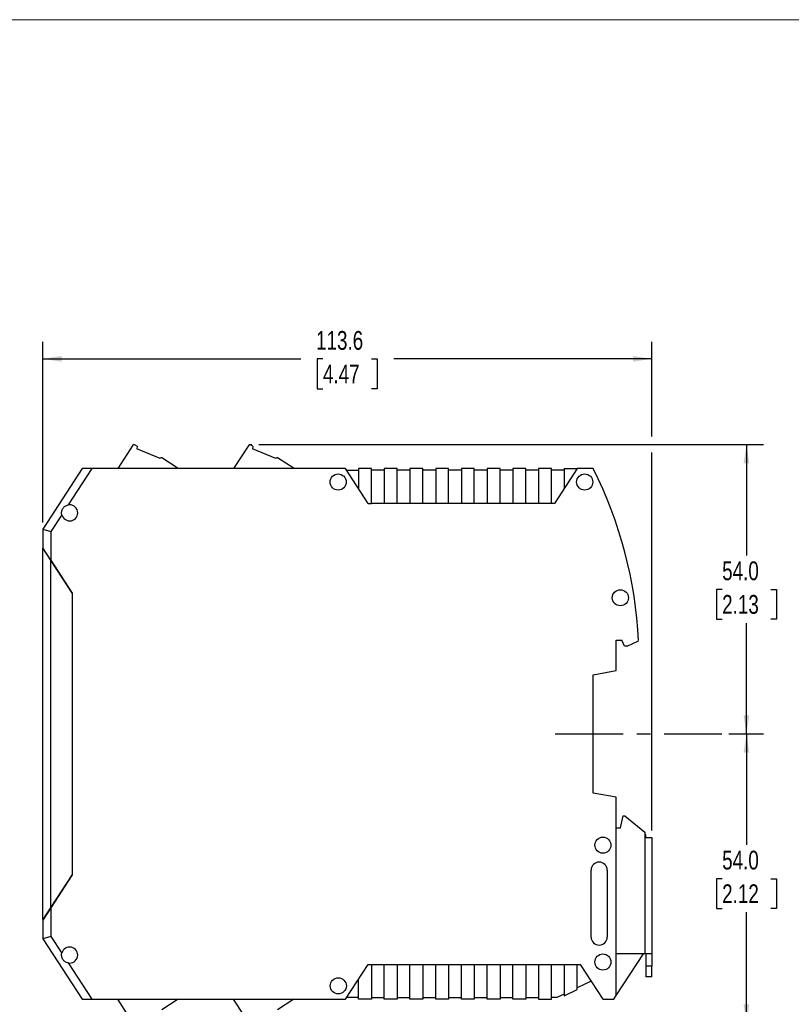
# Model space of a CAD drawing. Header units: millimetres. Extents: x 0 to 432, y 0 to 279.
# Tile 3 of 4: x 154 to 298, y 96 to 279. Entities that reach past the tile are written whole.
import ezdxf

# ---------------------------------------------------------------- set-up
doc = ezdxf.new("R2010")
doc.units = ezdxf.units.MM
doc.linetypes.add('CENTERX2', pattern=[20.32, 12.7, -2.54, 2.54, -2.54])
doc.layers.add('CENTER', color=40, linetype='CENTERX2')
doc.layers.add('DIMENSIONS', color=140, linetype='Continuous', lineweight=25)
doc.styles.add('SLDTEXTSTYLE0', font='TXT', dxfattribs={"width": 0.75})
doc.dimstyles.new('SLDDIMSTYLE1', dxfattribs={"dimtxt": 3.5, "dimasz": 3.5, "dimexe": 0, "dimexo": 0.0625, "dimgap": 0.875, "dimtad": 0, "dimtih": 1, "dimtoh": 1, "dimdec": 1, "dimrnd": 1e-09, "dimzin": 4, "dimdsep": 46, "dimtxsty": 'SLDTEXTSTYLE0', "dimsah": 1, "dimcen": 0.09, "dimadec": 0, "dimazin": 1, "dimtfac": 1, "dimtdec": 1, "dimtofl": 0, "dimtmove": 0, "dimatfit": 3, "dimfxl": 0, "dimfrac": 2, "dimtolj": 1, "dimtzin": 12, "dimarcsym": 0})
doc.dimstyles.new('SLDDIMSTYLE2', dxfattribs={"dimtxt": 3.5, "dimasz": 3.5, "dimexe": 0, "dimexo": 0.0625, "dimgap": 0.875, "dimtad": 0, "dimtih": 1, "dimtoh": 1, "dimdec": 1, "dimrnd": 1e-09, "dimzin": 12, "dimdsep": 46, "dimtxsty": 'SLDTEXTSTYLE0', "dimsah": 1, "dimcen": 0.09, "dimadec": 0, "dimazin": 3, "dimtfac": 1, "dimtdec": 1, "dimtofl": 0, "dimtmove": 0, "dimatfit": 3, "dimfxl": 0, "dimfrac": 2, "dimtolj": 1, "dimtzin": 12, "dimarcsym": 0})

# ---------------------------------------------------------------- blocks, each defined once
blk = doc.blocks.new('_D_3')
at = {"layer": 'DIMENSIONS'}
for p, q in [((285.94, 146.15), (292.41, 146.15)), ((289.24, 146.15), (289.24, 125.46)), ((284.71, 119.14), (283.64, 119.14)), ((283.64, 119.14), (283.64, 113.58)), ((293.76, 119.14), (294.83, 119.14)), ((294.83, 119.14), (294.83, 113.58)), ((283.64, 113.58), (284.71, 113.58)), ((289.24, 92.18), (289.24, 112.87)), ((294.83, 113.58), (293.76, 113.58)), ((198.17, 92.18), (292.41, 92.18))]:
    blk.add_line(p, q, dxfattribs=at)
for points in [[(289.24, 146.15), (288.7, 142.65), (289.77, 142.65)], [(289.24, 92.18), (289.77, 95.68), (288.7, 95.68)]]:
    blk.add_solid(points, dxfattribs=at)
at = {"layer": 'DIMENSIONS', "char_height": 3.5, "attachment_point": 1, "style": 'SLDTEXTSTYLE0'}
for s, insert in [('54.0', (284.71, 124.36)), ('2.12', (284.71, 118.09))]:
    blk.add_mtext(s, dxfattribs=dict(at, insert=insert))
blk = doc.blocks.new('_D_4')
at = {"layer": 'DIMENSIONS'}
for p, q in [((198.25, 200.13), (292.41, 200.13)), ((289.24, 200.13), (289.24, 179.43)), ((284.71, 173.11), (283.64, 173.11)), ((283.64, 173.11), (283.64, 167.55)), ((293.76, 173.11), (294.83, 173.11)), ((294.83, 173.11), (294.83, 167.55)), ((283.64, 167.55), (284.71, 167.55)), ((294.83, 167.55), (293.76, 167.55)), ((289.24, 146.15), (289.24, 166.84)), ((285.94, 146.15), (292.41, 146.15))]:
    blk.add_line(p, q, dxfattribs=at)
for points in [[(289.24, 200.13), (288.7, 196.63), (289.77, 196.63)], [(289.24, 146.15), (289.77, 149.65), (288.7, 149.65)]]:
    blk.add_solid(points, dxfattribs=at)
at = {"layer": 'DIMENSIONS', "char_height": 3.5, "attachment_point": 1, "style": 'SLDTEXTSTYLE0'}
for s, insert in [('54.0', (284.71, 178.33)), ('2.13', (284.71, 172.07))]:
    blk.add_mtext(s, dxfattribs=dict(at, insert=insert))
blk = doc.blocks.new('_D_5')
at = {"layer": 'DIMENSIONS'}
for p, q in [((157.96, 185.62), (157.96, 219.3)), ((271.56, 201.63), (271.56, 219.3)), ((157.96, 216.13), (206.1, 216.13)), ((210.23, 216.1), (209.17, 216.1)), ((209.17, 216.1), (209.17, 210.54)), ((219.29, 216.1), (220.35, 216.1)), ((220.35, 216.1), (220.35, 210.54)), ((271.56, 216.13), (223.42, 216.13)), ((209.17, 210.54), (210.23, 210.54)), ((220.35, 210.54), (219.29, 210.54)), ((271.56, 128.12), (271.56, 198.63))]:
    blk.add_line(p, q, dxfattribs=at)
for points in [[(157.96, 216.13), (161.46, 215.59), (161.46, 216.66)], [(271.56, 216.13), (268.06, 216.66), (268.06, 215.59)]]:
    blk.add_solid(points, dxfattribs=at)
at = {"layer": 'DIMENSIONS', "char_height": 3.5, "attachment_point": 1, "style": 'SLDTEXTSTYLE0'}
for s, insert in [('113.6', (208.94, 221.32)), ('4.47', (210.23, 215.05))]:
    blk.add_mtext(s, dxfattribs=dict(at, insert=insert))

msp = doc.modelspace()

# ---------------------------------------------------------------- linework, layer by layer
at = {"color": 7, "linetype": 'Continuous', "lineweight": 18}
msp.add_line((0, 279.4), (431.8, 279.4), dxfattribs=at)
for p, q in [((174.78, 200.04), (171.93, 195.65)), ((175.53, 199.81), (175.05, 200.1)), ((175.53, 199.81), (175.51, 199.37)), ((179.83, 197.53), (175.51, 199.37)), ((196.38, 200.04), (193.53, 195.65)), ((197.13, 199.81), (196.65, 200.1)), ((197.13, 199.81), (197.11, 199.37)), ((201.44, 197.53), (197.11, 199.37)), ((179.83, 197.53), (179.87, 197.59)), ((183.23, 195.65), (180.15, 197.65)), ((201.44, 197.53), (201.47, 197.59)), ((204.83, 195.65), (201.75, 197.65)), ((165.3, 195.65), (157.96, 184.35)), ((167.09, 195.65), (162.69, 188.87)), ((167.09, 195.65), (165.3, 195.65)), ((214.46, 195.65), (167.09, 195.65)), ((218.68, 189.15), (214.46, 195.65)), ((214.65, 195.35), (216.86, 195.35)), ((216.86, 195.65), (216.86, 191.95)), ((219.26, 195.65), (216.86, 195.65)), ((219.26, 189.15), (219.26, 195.65)), ((221.66, 195.35), (219.26, 195.35)), ((221.66, 195.65), (221.66, 189.15)), ((224.06, 195.65), (221.66, 195.65)), ((224.06, 189.15), (224.06, 195.65)), ((226.46, 195.35), (224.06, 195.35)), ((226.46, 195.65), (226.46, 189.15)), ((228.86, 195.65), (226.46, 195.65)), ((228.86, 189.15), (228.86, 195.65)), ((231.26, 195.35), (228.86, 195.35)), ((231.26, 195.65), (231.26, 189.15)), ((233.66, 195.65), (231.26, 195.65)), ((233.66, 189.15), (233.66, 195.65)), ((236.06, 195.35), (233.66, 195.35)), ((236.06, 195.65), (236.06, 189.15)), ((238.46, 195.65), (236.06, 195.65)), ((238.46, 189.15), (238.46, 195.65)), ((240.86, 195.35), (238.46, 195.35)), ((240.86, 195.65), (240.86, 189.15)), ((243.26, 195.65), (240.86, 195.65)), ((243.26, 189.15), (243.26, 195.65)), ((245.66, 195.35), (243.26, 195.35)), ((245.66, 195.65), (245.66, 189.15)), ((248.06, 195.65), (245.66, 195.65)), ((248.06, 189.15), (248.06, 195.65)), ((250.46, 195.35), (248.06, 195.35)), ((250.46, 195.65), (250.46, 189.15)), ((252.86, 195.65), (250.46, 195.65)), ((252.86, 189.15), (252.86, 195.65)), ((255.26, 195.35), (252.86, 195.35)), ((257.66, 195.65), (253.44, 189.15)), ((255.26, 195.65), (255.26, 191.95)), ((255.26, 195.65), (257.66, 195.65)), ((260.65, 195.65), (257.66, 195.65)), ((218.68, 189.15), (219.26, 189.15)), ((221.66, 189.15), (219.26, 189.15)), ((224.06, 189.15), (221.66, 189.15)), ((226.46, 189.15), (224.06, 189.15)), ((228.86, 189.15), (226.46, 189.15)), ((231.26, 189.15), (228.86, 189.15)), ((233.66, 189.15), (231.26, 189.15)), ((236.06, 189.15), (233.66, 189.15)), ((238.46, 189.15), (236.06, 189.15)), ((240.86, 189.15), (238.46, 189.15)), ((243.26, 189.15), (240.86, 189.15)), ((245.66, 189.15), (243.26, 189.15)), ((248.06, 189.15), (245.66, 189.15)), ((250.46, 189.15), (248.06, 189.15)), ((252.86, 189.15), (250.46, 189.15)), ((253.44, 189.15), (252.86, 189.15)), ((161.5, 187.05), (159.46, 183.9)), ((157.96, 184.35), (159.46, 183.9)), ((157.96, 184.35), (157.96, 180.9)), ((159.46, 183.9), (159.46, 178.59)), ((159.46, 178.59), (157.96, 180.9)), ((157.96, 180.9), (157.96, 180.75)), ((157.96, 111.55), (157.96, 180.75)), ((157.96, 180.75), (159.46, 178.44)), ((159.21, 178.97), (159.21, 178.82)), ((159.41, 178.67), (159.41, 178.52)), ((159.46, 178.59), (163.46, 172.43)), ((159.46, 178.44), (163.41, 172.36)), ((159.46, 113.86), (159.46, 178.44)), ((163.41, 172.36), (163.41, 119.94)), ((163.46, 172.43), (163.46, 119.87)), ((264.96, 163.65), (265.96, 163.65)), ((264.96, 157.97), (264.96, 163.65)), ((266.47, 162.55), (265.96, 163.65)), ((266.96, 162.55), (269.11, 163.55)), ((266.96, 162.55), (266.47, 162.55)), ((260.61, 157.2), (264.96, 157.97)), ((260.61, 135.1), (260.61, 157.2)), ((264.96, 134.33), (260.61, 135.1)), ((264.96, 97.38), (264.96, 134.33)), ((265.76, 128.65), (266.26, 130.85)), ((266.26, 130.85), (266.56, 130.85)), ((266.56, 130.85), (270.26, 127.85)), ((264.96, 128.65), (265.76, 128.65)), ((270.26, 127.85), (270.26, 126.85)), ((270.46, 127.3), (270.26, 127.3)), ((270.26, 126.85), (270.26, 105.15)), ((270.26, 126.85), (271.56, 126.85)), ((270.46, 126.85), (270.46, 127.3)), ((271.56, 126.85), (271.56, 105.15)), ((163.41, 119.94), (159.46, 113.86)), ((163.46, 119.87), (159.46, 113.71)), ((260.26, 108.25), (260.26, 120.75)), ((263.26, 120.75), (263.26, 108.25)), ((159.46, 113.86), (157.96, 111.55)), ((159.46, 113.71), (157.96, 111.4)), ((159.21, 113.47), (159.21, 113.32)), ((159.41, 113.78), (159.41, 113.63)), ((159.46, 113.71), (159.46, 108.39)), ((157.96, 111.55), (157.96, 111.4)), ((157.96, 111.4), (157.96, 107.95)), ((159.46, 108.39), (157.96, 107.95)), ((159.46, 108.39), (161.5, 105.25)), ((157.96, 107.95), (165.3, 96.65)), ((270.26, 105.15), (264.96, 105.15)), ((264.96, 97.38), (270.01, 105.15)), ((271.56, 105.15), (270.26, 105.15)), ((270.46, 105.15), (270.46, 102.85)), ((271.56, 105.15), (271.56, 102.85)), ((162.69, 103.42), (167.09, 96.65)), ((214.46, 96.65), (218.68, 103.15)), ((218.68, 103.15), (219.26, 103.15)), ((219.26, 103.15), (221.66, 103.15)), ((219.26, 103.15), (219.26, 96.65)), ((221.66, 103.15), (224.06, 103.15)), ((221.66, 96.65), (221.66, 103.15)), ((224.06, 103.15), (226.46, 103.15)), ((224.06, 103.15), (224.06, 96.65)), ((226.46, 103.15), (228.86, 103.15)), ((226.46, 96.65), (226.46, 103.15)), ((228.86, 103.15), (231.26, 103.15)), ((228.86, 103.15), (228.86, 96.65)), ((231.26, 103.15), (233.66, 103.15)), ((231.26, 96.65), (231.26, 103.15)), ((233.66, 103.15), (236.06, 103.15)), ((233.66, 103.15), (233.66, 96.65)), ((236.06, 103.15), (238.46, 103.15)), ((236.06, 96.65), (236.06, 103.15)), ((238.46, 103.15), (240.86, 103.15)), ((238.46, 103.15), (238.46, 96.65)), ((240.86, 103.15), (243.26, 103.15)), ((240.86, 96.65), (240.86, 103.15)), ((243.26, 103.15), (245.66, 103.15)), ((243.26, 103.15), (243.26, 96.65)), ((245.66, 103.15), (248.06, 103.15)), ((245.66, 96.65), (245.66, 103.15)), ((248.06, 103.15), (250.46, 103.15)), ((248.06, 103.15), (248.06, 96.65)), ((250.46, 103.15), (252.86, 103.15)), ((250.46, 103.15), (250.46, 96.65)), ((252.86, 103.15), (255.26, 103.15)), ((252.86, 96.65), (252.86, 103.15)), ((255.26, 103.15), (257.66, 103.15)), ((255.26, 103.15), (255.26, 97.28)), ((257.66, 103.15), (258.24, 103.15)), ((257.66, 98.45), (257.66, 103.15)), ((258.24, 103.15), (262.46, 96.65)), ((271.56, 102.85), (270.46, 102.85)), ((270.46, 102.85), (270.46, 100.85)), ((271.56, 100.85), (271.56, 102.85)), ((216.86, 96.65), (216.86, 100.34)), ((260.25, 100.05), (257.66, 98.79)), ((271.56, 100.85), (270.46, 100.85)), ((255.26, 97.62), (253.89, 96.95)), ((255.26, 97.28), (257.66, 98.45)), ((264.49, 96.65), (264.96, 97.38)), ((165.3, 96.65), (167.09, 96.65)), ((167.09, 96.65), (214.46, 96.65)), ((174.78, 92.27), (171.94, 96.65)), ((183.22, 96.65), (180.15, 94.65)), ((196.38, 92.27), (193.54, 96.65)), ((204.82, 96.65), (201.75, 94.65)), ((216.86, 96.95), (214.65, 96.95)), ((219.26, 96.65), (216.86, 96.65)), ((219.26, 96.95), (221.66, 96.95)), ((224.06, 96.65), (221.66, 96.65)), ((224.06, 96.95), (226.46, 96.95)), ((228.86, 96.65), (226.46, 96.65)), ((228.86, 96.95), (231.26, 96.95)), ((233.66, 96.65), (231.26, 96.65)), ((233.66, 96.95), (236.06, 96.95)), ((238.46, 96.65), (236.06, 96.65)), ((238.46, 96.95), (240.86, 96.95)), ((243.26, 96.65), (240.86, 96.65)), ((243.26, 96.95), (245.66, 96.95)), ((248.06, 96.65), (245.66, 96.65)), ((248.06, 96.95), (250.46, 96.95)), ((250.46, 96.65), (252.86, 96.65)), ((253.89, 96.95), (252.86, 96.95)), ((262.46, 96.65), (264.49, 96.65))]:
    msp.add_line(p, q)
for centre in [(213.06, 193.15), (259.06, 193.15), (265.71, 171.55), (262.46, 125.4), (262.46, 103.6), (213.09, 99.15)]:
    msp.add_circle(centre, 1.5)
for centre, radius, start, end in [((174.95, 199.93), 0.2, 59.5, 147), ((196.55, 199.93), 0.2, 59.5, 147), ((180.04, 197.48), 0.2, 57, 147), ((201.64, 197.48), 0.2, 57, 147), ((189.21, 159.65), 80, 2.7977, 26.7437), ((162.96, 187.4), 1.5, 193.5173, 100.4827), ((261.76, 120.75), 1.5, 0, 180), ((261.76, 108.25), 1.5, 180, 0), ((162.96, 104.9), 1.5, 259.5173, 166.4827)]:
    msp.add_arc(centre, radius, start, end)
for points in [[(161.5, 187.05), (161.48, 187.15), (161.46, 187.25), (161.46, 187.45), (161.46, 187.55), (161.5, 187.75), (161.53, 187.85), (161.6, 188.04), (161.65, 188.13), (161.81, 188.38), (161.96, 188.53), (162.21, 188.7), (162.3, 188.75), (162.49, 188.83), (162.59, 188.85), (162.69, 188.87)], [(162.69, 103.42), (162.59, 103.44), (162.49, 103.47), (162.3, 103.55), (162.21, 103.59), (162.04, 103.71), (161.96, 103.77), (161.82, 103.92), (161.76, 104), (161.59, 104.25), (161.52, 104.44), (161.46, 104.74), (161.46, 104.85), (161.46, 105.05), (161.48, 105.15), (161.5, 105.25)]]:
    msp.add_open_spline(points, degree=3, knots=[0, 0, 0, 0, 0.125, 0.125, 0.25, 0.25, 0.375, 0.375, 0.5, 0.5, 0.75, 0.75, 0.875, 0.875, 1, 1, 1, 1])
at = {"layer": 'CENTER'}
msp.add_line((253.54, 146.15), (284.67, 146.15), dxfattribs=at)
at = {"layer": 'DIMENSIONS'}
msp.add_line((196.55, 200.13), (196.98, 200.13), dxfattribs=at)

# ---------------------------------------------------------------- dimensions: what is measured, and where the dimension line sits
dim = msp.add_linear_dim(base=(271.56, 216.13), p1=(157.96, 184.35), p2=(271.56, 126.85), dimstyle='SLDDIMSTYLE2', dxfattribs=at)
dim.commit()
dim.dimension.update_dxf_attribs({"geometry": '_D_5', "text_midpoint": (214.76, 216.13), "dimtype": 160})
for p1, picture, middle in [((196.98, 200.13), '_D_4', (289.24, 173.14)), ((196.9, 92.18), '_D_3', (289.24, 119.16))]:
    dim = msp.add_linear_dim(base=(289.24, 146.15), p1=p1, p2=(284.67, 146.15), angle=90, dimstyle='SLDDIMSTYLE1', dxfattribs=at)
    dim.commit()
    dim.dimension.update_dxf_attribs({"geometry": picture, "text_midpoint": middle, "dimtype": 160})

doc.saveas('drawing.dxf')
